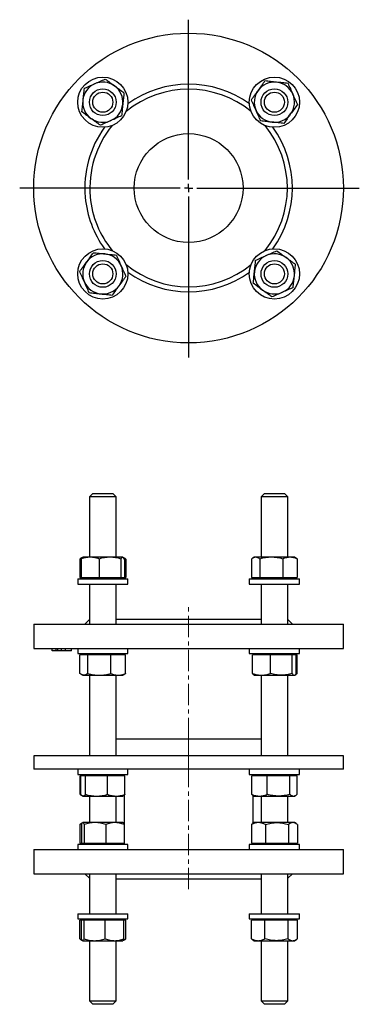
# Model space of a CAD drawing. Header units: millimetres. Extents: x 41 to 654, y 60 to 648.
# Tile 1 of 2: x 41 to 244, y 60 to 648. Entities that reach past the tile are written whole.
import ezdxf

# ---------------------------------------------------------------- set-up
doc = ezdxf.new("R2010")
doc.units = ezdxf.units.MM
doc.linetypes.add('CENTERX2', pattern=[20.32, 12.7, -2.54, 2.54, -2.54])
doc.layers.add('FORMAT', color=7, linetype='Continuous')

# ---------------------------------------------------------------- blocks, each defined once
blk = doc.blocks.new('SW_CENTERMARKSYMBOL_0')
at = {"layer": 'FORMAT', "color": 0}
for p, q in [((0, 5), (0, 100.53)), ((-5, 0), (-100.92, 0)), ((0, 0), (-2.5, 0)), ((0, 0), (0, 2.5)), ((0, 0), (0, -2.5)), ((0, 0), (2.5, 0)), ((5, 0), (101.99, 0)), ((0, -5), (0, -101.18))]:
    blk.add_line(p, q, dxfattribs=at)

msp = doc.modelspace()

# ---------------------------------------------------------------- linework, layer by layer
at = {"color": 7, "linetype": 'Continuous', "lineweight": 25}
for p, q in [((84.61, 365.02), (82.61, 363.02)), ((84.61, 365.02), (96.61, 365.02)), ((98.61, 363.02), (96.61, 365.02)), ((187.14, 365.02), (185.14, 363.02)), ((187.14, 365.02), (189.28, 365.02)), ((189.28, 365.02), (199.14, 365.02)), ((201.14, 363.02), (199.14, 365.02)), ((82.61, 363.02), (82.61, 327.02)), ((98.61, 363.02), (82.61, 363.02)), ((98.61, 327.02), (98.61, 363.02)), ((185.14, 363.02), (185.14, 327.02)), ((187.99, 363.02), (185.14, 363.02)), ((201.14, 363.02), (187.99, 363.02)), ((201.14, 327.02), (201.14, 363.02)), ((76.92, 325.95), (76.92, 314.82)), ((77.69, 325.95), (77.69, 314.82)), ((78.46, 326.93), (77.75, 326.52)), ((78.61, 327.02), (78.46, 326.93)), ((83.08, 327.02), (78.61, 327.02)), ((94.94, 327.02), (83.08, 327.02)), ((88.47, 325.95), (88.47, 314.82)), ((102.47, 327.02), (94.94, 327.02)), ((101.4, 325.95), (101.4, 314.82)), ((102.61, 327.02), (102.47, 327.02)), ((102.76, 326.93), (102.61, 327.02)), ((103.48, 326.52), (102.8, 326.91)), ((103.54, 325.95), (103.54, 314.82)), ((104.3, 325.95), (104.3, 314.82)), ((179.45, 325.95), (179.45, 314.82)), ((181.14, 327.02), (180.28, 326.52)), ((181.95, 327.02), (181.14, 327.02)), ((191.29, 327.02), (181.95, 327.02)), ((184.44, 325.95), (184.44, 314.82)), ((202.48, 327.02), (191.29, 327.02)), ((198.14, 325.95), (198.14, 314.82)), ((205.14, 327.02), (202.48, 327.02)), ((206.01, 326.52), (205.14, 327.02)), ((206.83, 325.95), (206.83, 314.82)), ((75.61, 314.02), (75.61, 311.02)), ((75.61, 314.02), (105.61, 314.02)), ((76.92, 314.82), (77.69, 314.82)), ((77.69, 314.82), (83.08, 314.82)), ((78.61, 314.82), (78.61, 314.02)), ((83.08, 314.82), (88.47, 314.82)), ((88.47, 314.82), (94.94, 314.82)), ((94.94, 314.82), (101.4, 314.82)), ((101.4, 314.82), (102.47, 314.82)), ((102.47, 314.82), (103.54, 314.82)), ((102.61, 314.02), (102.61, 314.82)), ((103.54, 314.82), (104.3, 314.82)), ((105.61, 311.02), (105.61, 314.02)), ((178.14, 314.02), (178.14, 311.02)), ((178.14, 314.02), (208.14, 314.02)), ((179.45, 314.82), (181.95, 314.82)), ((181.14, 314.82), (181.14, 314.02)), ((181.95, 314.82), (184.44, 314.82)), ((184.44, 314.82), (191.29, 314.82)), ((191.29, 314.82), (198.14, 314.82)), ((198.14, 314.82), (202.48, 314.82)), ((202.48, 314.82), (206.83, 314.82)), ((205.14, 314.02), (205.14, 314.82)), ((208.14, 311.02), (208.14, 314.02)), ((75.61, 311.02), (105.61, 311.02)), ((82.61, 311.02), (82.61, 287.02)), ((98.61, 287.02), (98.61, 311.02)), ((178.14, 311.02), (208.14, 311.02)), ((185.14, 311.02), (185.14, 287.02)), ((201.14, 287.02), (201.14, 311.02)), ((82.61, 289.75), (79.88, 287.02)), ((98.61, 290.02), (185.14, 290.02)), ((203.88, 287.02), (201.14, 289.75)), ((49.38, 287.02), (49.38, 272.52)), ((49.38, 287.02), (234.38, 287.02)), ((234.38, 272.52), (234.38, 287.02)), ((49.38, 272.52), (234.38, 272.52)), ((60.45, 271.02), (60.45, 272.52)), ((62.82, 271.02), (60.45, 271.02)), ((62.82, 271.02), (62.82, 272.52)), ((63.73, 271.02), (62.82, 271.02)), ((63.73, 271.02), (63.73, 272.52)), ((66.02, 271.02), (63.73, 271.02)), ((66.02, 271.02), (66.02, 272.52)), ((68.26, 271.02), (66.02, 271.02)), ((68.26, 271.02), (68.26, 272.52)), ((71.88, 271.02), (68.26, 271.02)), ((71.88, 271.02), (71.88, 272.52)), ((75.61, 272.52), (75.61, 269.52)), ((105.61, 269.52), (105.61, 272.52)), ((178.14, 272.52), (178.14, 269.52)), ((208.14, 269.52), (208.14, 272.52)), ((75.61, 269.52), (105.61, 269.52)), ((76.96, 257.59), (76.96, 268.72)), ((79.34, 268.72), (76.96, 268.72)), ((78.61, 269.52), (78.61, 268.72)), ((81.72, 268.72), (79.34, 268.72)), ((81.72, 257.59), (81.72, 268.72)), ((88.54, 268.72), (81.72, 268.72)), ((95.37, 268.72), (88.54, 268.72)), ((95.37, 257.59), (95.37, 268.72)), ((99.81, 268.72), (95.37, 268.72)), ((104.26, 268.72), (99.81, 268.72)), ((102.61, 268.72), (102.61, 269.52)), ((104.26, 257.59), (104.26, 268.72)), ((178.14, 269.52), (208.14, 269.52)), ((180.13, 257.59), (180.13, 268.72)), ((185.44, 268.72), (180.13, 268.72)), ((181.14, 269.52), (181.14, 268.72)), ((190.75, 268.72), (185.44, 268.72)), ((190.75, 257.59), (190.75, 268.72)), ((197.26, 268.72), (190.75, 268.72)), ((203.77, 268.72), (197.26, 268.72)), ((203.77, 257.59), (203.77, 268.72)), ((204.96, 268.72), (203.77, 268.72)), ((206.16, 268.72), (204.96, 268.72)), ((205.14, 268.72), (205.14, 269.52)), ((206.16, 257.59), (206.16, 268.72)), ((206.79, 268.72), (206.16, 268.72)), ((206.79, 257.59), (206.79, 268.72)), ((77.84, 256.97), (78.61, 256.52)), ((78.61, 256.52), (79.34, 256.52)), ((79.34, 256.52), (88.54, 256.52)), ((82.61, 256.52), (82.61, 208.35)), ((88.54, 256.52), (99.81, 256.52)), ((98.61, 208.35), (98.61, 256.52)), ((99.81, 256.52), (102.61, 256.52)), ((102.61, 256.52), (103.39, 256.97)), ((180.96, 256.63), (181.14, 256.52)), ((181.14, 256.52), (185.44, 256.52)), ((185.14, 256.52), (185.14, 208.35)), ((185.44, 256.52), (197.26, 256.52)), ((197.26, 256.52), (204.96, 256.52)), ((201.14, 208.35), (201.14, 256.52)), ((204.96, 256.52), (205.14, 256.52)), ((205.14, 256.52), (205.33, 256.63)), ((205.37, 256.65), (205.92, 256.97)), ((185.14, 218.35), (98.61, 218.35)), ((49.38, 208.35), (49.38, 200.35)), ((234.38, 208.35), (49.38, 208.35)), ((234.38, 200.35), (234.38, 208.35)), ((234.38, 200.35), (49.38, 200.35)), ((75.61, 200.35), (75.61, 197.35)), ((105.61, 197.35), (105.61, 200.35)), ((178.14, 200.35), (178.14, 197.35)), ((208.14, 197.35), (208.14, 200.35)), ((75.61, 197.35), (105.61, 197.35)), ((77.06, 185.42), (77.06, 196.55)), ((77.44, 196.55), (77.06, 196.55)), ((77.44, 185.42), (77.44, 196.55)), ((78.87, 196.55), (77.44, 196.55)), ((78.61, 197.35), (78.61, 196.55)), ((80.31, 196.55), (78.87, 196.55)), ((80.31, 185.42), (80.31, 196.55)), ((86.9, 196.55), (80.31, 196.55)), ((93.48, 196.55), (86.9, 196.55)), ((93.48, 185.42), (93.48, 196.55)), ((98.64, 196.55), (93.48, 196.55)), ((103.79, 196.55), (98.64, 196.55)), ((102.61, 196.55), (102.61, 197.35)), ((103.38, 197.35), (103.38, 196.55)), ((103.79, 185.42), (103.79, 196.55)), ((178.14, 197.35), (208.14, 197.35)), ((179.59, 185.42), (179.59, 196.55)), ((184.22, 196.55), (179.59, 196.55)), ((180.38, 196.55), (180.38, 197.35)), ((181.14, 197.35), (181.14, 196.55)), ((188.85, 196.55), (184.22, 196.55)), ((188.85, 185.42), (188.85, 196.55)), ((195.63, 196.55), (188.85, 196.55)), ((202.41, 196.55), (195.63, 196.55)), ((202.41, 185.42), (202.41, 196.55)), ((204.55, 196.55), (202.41, 196.55)), ((206.7, 196.55), (204.55, 196.55)), ((205.14, 196.55), (205.14, 197.35)), ((206.7, 185.42), (206.7, 196.55)), ((77.06, 185.42), (77.61, 185.2)), ((77.99, 184.71), (78.32, 184.52)), ((78.34, 184.5), (78.61, 184.35)), ((78.61, 184.35), (78.87, 184.35)), ((78.87, 184.35), (86.9, 184.35)), ((82.61, 184.35), (82.61, 168.52)), ((86.9, 184.35), (98.64, 184.35)), ((98.61, 168.52), (98.61, 184.35)), ((98.64, 184.35), (102.61, 184.35)), ((102.61, 184.35), (102.88, 184.5)), ((102.88, 184.5), (103.23, 184.71)), ((103.38, 184.92), (103.38, 167.47)), ((180.38, 168.08), (180.38, 184.8)), ((180.52, 184.71), (181.14, 184.35)), ((181.14, 184.35), (184.22, 184.35)), ((184.22, 184.35), (195.63, 184.35)), ((185.14, 184.35), (185.14, 168.52)), ((195.63, 184.35), (204.55, 184.35)), ((201.14, 168.52), (201.14, 184.35)), ((204.55, 184.35), (205.14, 184.35)), ((205.14, 184.35), (205.76, 184.71)), ((76.87, 167.45), (76.87, 156.32)), ((78.5, 168.46), (77.6, 167.93)), ((77.83, 167.45), (77.83, 156.32)), ((78.61, 168.52), (78.51, 168.46)), ((78.71, 168.52), (78.61, 168.52)), ((85.97, 168.52), (78.71, 168.52)), ((79.58, 167.45), (79.58, 156.32)), ((97.87, 168.52), (85.97, 168.52)), ((92.36, 167.45), (92.36, 156.32)), ((102.61, 168.52), (97.87, 168.52)), ((102.71, 168.46), (102.61, 168.52)), ((103.38, 168.08), (102.71, 168.46)), ((103.39, 167.45), (103.39, 156.32)), ((179.4, 167.45), (179.4, 156.32)), ((181.14, 168.52), (180.13, 167.93)), ((183.59, 168.52), (181.14, 168.52)), ((194.65, 168.52), (183.59, 168.52)), ((187.78, 167.45), (187.78, 156.32)), ((204.21, 168.52), (194.65, 168.52)), ((201.53, 167.45), (201.53, 156.32)), ((205.14, 168.52), (204.21, 168.52)), ((206.16, 167.93), (205.14, 168.52)), ((206.89, 167.45), (206.89, 156.32)), ((75.61, 155.52), (75.61, 152.52)), ((75.69, 155.52), (75.61, 155.52)), ((105.61, 155.52), (75.69, 155.52)), ((76.87, 156.32), (77.83, 156.32)), ((77.83, 156.32), (78.71, 156.32)), ((78.61, 156.32), (78.61, 155.52)), ((78.71, 156.32), (79.58, 156.32)), ((79.58, 156.32), (85.97, 156.32)), ((85.97, 156.32), (92.36, 156.32)), ((92.36, 156.32), (97.87, 156.32)), ((97.87, 156.32), (103.39, 156.32)), ((102.61, 155.52), (102.61, 156.32)), ((103.38, 156.32), (103.38, 155.52)), ((105.61, 152.52), (105.61, 155.52)), ((178.14, 155.52), (178.14, 152.52)), ((194.7, 155.52), (178.14, 155.52)), ((179.4, 156.32), (183.59, 156.32)), ((180.38, 155.52), (180.38, 156.32)), ((181.14, 156.32), (181.14, 155.52)), ((183.59, 156.32), (187.78, 156.32)), ((187.78, 156.32), (194.65, 156.32)), ((194.65, 156.32), (201.53, 156.32)), ((208.14, 155.52), (194.7, 155.52)), ((201.53, 156.32), (204.21, 156.32)), ((204.21, 156.32), (206.89, 156.32)), ((205.14, 155.52), (205.14, 156.32)), ((208.14, 152.52), (208.14, 155.52)), ((49.38, 152.52), (49.38, 138.02)), ((49.38, 152.52), (234.38, 152.52)), ((234.38, 138.02), (234.38, 152.52)), ((49.38, 138.02), (234.38, 138.02)), ((79.88, 138.02), (82.61, 135.29)), ((82.61, 138.02), (82.61, 114.02)), ((98.61, 114.02), (98.61, 138.02)), ((185.14, 138.02), (185.14, 114.02)), ((201.14, 135.29), (203.88, 138.02)), ((201.14, 114.02), (201.14, 138.02)), ((98.61, 135.02), (185.14, 135.02)), ((75.61, 114.02), (75.61, 111.02)), ((75.61, 114.02), (105.61, 114.02)), ((105.61, 111.02), (105.61, 114.02)), ((178.14, 114.02), (178.14, 111.02)), ((178.14, 114.02), (208.14, 114.02)), ((208.14, 111.02), (208.14, 114.02)), ((75.61, 111.02), (105.61, 111.02)), ((76.83, 99.09), (76.83, 110.22)), ((77.96, 110.22), (76.83, 110.22)), ((77.96, 99.09), (77.96, 110.22)), ((78.68, 110.22), (77.96, 110.22)), ((78.61, 111.02), (78.61, 110.22)), ((79.4, 110.22), (78.68, 110.22)), ((79.4, 99.09), (79.4, 110.22)), ((85.73, 110.22), (79.4, 110.22)), ((92.05, 110.22), (85.73, 110.22)), ((92.05, 99.09), (92.05, 110.22)), ((97.66, 110.22), (92.05, 110.22)), ((103.27, 110.22), (97.66, 110.22)), ((102.61, 110.22), (102.61, 111.02)), ((103.27, 99.09), (103.27, 110.22)), ((104.39, 110.22), (103.27, 110.22)), ((104.39, 99.09), (104.39, 110.22)), ((178.14, 111.02), (208.14, 111.02)), ((179.36, 99.09), (179.36, 110.22)), ((183.43, 110.22), (179.36, 110.22)), ((181.14, 111.02), (181.14, 110.22)), ((187.5, 110.22), (183.43, 110.22)), ((187.5, 99.09), (187.5, 110.22)), ((194.39, 110.22), (187.5, 110.22)), ((201.28, 110.22), (194.39, 110.22)), ((201.28, 99.09), (201.28, 110.22)), ((204.1, 110.22), (201.28, 110.22)), ((206.92, 110.22), (204.1, 110.22)), ((205.14, 110.22), (205.14, 111.02)), ((206.92, 99.09), (206.92, 110.22)), ((77.47, 98.68), (78.51, 98.08)), ((78.54, 98.06), (78.61, 98.02)), ((78.61, 98.02), (78.68, 98.02)), ((78.68, 98.02), (85.73, 98.02)), ((82.61, 98.02), (82.61, 62.02)), ((85.73, 98.02), (97.66, 98.02)), ((97.66, 98.02), (102.61, 98.02)), ((98.61, 62.02), (98.61, 98.02)), ((102.61, 98.02), (102.68, 98.06)), ((102.68, 98.06), (103.75, 98.68)), ((180, 98.68), (181.14, 98.02)), ((181.14, 98.02), (183.43, 98.02)), ((183.43, 98.02), (194.39, 98.02)), ((185.14, 98.02), (185.14, 62.02)), ((194.39, 98.02), (204.1, 98.02)), ((201.14, 62.02), (201.14, 98.02)), ((204.1, 98.02), (205.14, 98.02)), ((205.14, 98.02), (206.28, 98.68)), ((82.61, 62.02), (84.61, 60.02)), ((82.61, 62.02), (98.61, 62.02)), ((96.61, 60.02), (84.61, 60.02)), ((96.61, 60.02), (98.61, 62.02)), ((185.14, 62.02), (187.14, 60.02)), ((185.14, 62.02), (187.99, 62.02)), ((189.28, 60.02), (187.14, 60.02)), ((187.99, 62.02), (201.14, 62.02)), ((199.14, 60.02), (189.28, 60.02)), ((199.14, 60.02), (201.14, 62.02))]:
    msp.add_line(p, q, dxfattribs=at)
for centre, radius in [((141.88, 547.49), 92.5), ((90.61, 598.75), 15), ((193.14, 598.75), 15), ((90.61, 598.75), 8), ((193.14, 598.75), 8), ((90.61, 598.75), 6), ((193.14, 598.75), 6), ((141.88, 547.49), 32.5), ((90.61, 496.22), 15), ((193.14, 496.22), 15), ((90.61, 496.22), 8), ((90.61, 496.22), 6), ((193.14, 496.22), 8), ((193.14, 496.22), 6)]:
    msp.add_circle(centre, radius, dxfattribs=at)
for centre, radius, start, end in [((90.61, 598.75), 12, 114.03019, 174.03019), ((90.61, 598.75), 12, 54.03019, 114.03019), ((90.61, 598.75), 12, 354.03019, 54.03019), ((141.88, 547.49), 59, 50.73029, 129.26971), ((141.88, 547.49), 62, 54.16426, 125.83574), ((193.14, 598.75), 12, 144.03019, 204.03019), ((193.14, 598.75), 12, 84.03019, 144.03019), ((193.14, 598.75), 12, 24.03019, 84.03019), ((90.61, 598.75), 12, 174.03019, 234.03019), ((193.14, 598.75), 12, 324.03019, 24.03019), ((90.61, 598.75), 12, 294.03019, 354.03019), ((90.61, 598.75), 12, 234.03019, 294.03019), ((193.14, 598.75), 12, 204.03019, 264.03019), ((193.14, 598.75), 12, 264.03019, 324.03019), ((141.88, 547.49), 62, 144.16426, 185.08045), ((141.88, 547.49), 59, 140.73029, 185.08045), ((141.88, 547.49), 59, 320.73029, 39.26971), ((141.88, 547.49), 62, 324.16426, 35.83574), ((141.88, 547.49), 62, 185.08045, 215.83574), ((141.88, 547.49), 59, 185.08045, 219.26971), ((90.61, 496.22), 12, 84.03019, 144.03019), ((90.61, 496.22), 12, 24.03019, 84.03019), ((193.14, 496.22), 12, 114.03019, 174.03019), ((193.14, 496.22), 12, 54.03019, 114.03019), ((193.14, 496.22), 12, 354.03019, 54.03019), ((90.61, 496.22), 12, 144.03019, 204.03019), ((90.61, 496.22), 12, 324.03019, 24.03019), ((141.88, 547.49), 59, 230.73029, 309.26971), ((141.88, 547.49), 62, 234.16426, 305.83574), ((193.14, 496.22), 12, 174.03019, 234.03019), ((193.14, 496.22), 12, 294.03019, 354.03019), ((90.61, 496.22), 12, 204.03019, 264.03019), ((90.61, 496.22), 12, 264.03019, 324.03019), ((193.14, 496.22), 12, 234.03019, 294.03019)]:
    msp.add_arc(centre, radius, start, end, dxfattribs=at)
for points, knots in [([(85.73, 609.71), (86.26, 609.95), (86.8, 610.19), (87.87, 610.67), (88.4, 610.91), (89.98, 611.61), (91.02, 612.07), (92.05, 612.54)], [0, 0, 0, 0, 0.25, 0.25, 0.5, 0.5, 1, 1, 1, 1]), ([(92.05, 612.54), (92.97, 611.87), (93.89, 611.2), (95.76, 609.84), (96.7, 609.16), (97.66, 608.47)], [0, 0, 0, 0, 0.5, 0.5, 1, 1, 1, 1]), ([(79.4, 606.89), (79.28, 605.77), (79.16, 604.62), (78.92, 602.32), (78.8, 601.17), (78.68, 600)], [0, 0, 0, 0, 0.5, 0.5, 1, 1, 1, 1]), ([(79.4, 606.89), (80.43, 607.35), (81.48, 607.82), (83.58, 608.76), (84.65, 609.23), (85.73, 609.71)], [0, 0, 0, 0, 0.5, 0.5, 1, 1, 1, 1]), ([(97.66, 608.47), (98.14, 608.12), (98.61, 607.77), (99.56, 607.09), (100.03, 606.75), (101.43, 605.73), (102.35, 605.06), (103.27, 604.4)], [0, 0, 0, 0, 0.25, 0.25, 0.5, 0.5, 1, 1, 1, 1]), ([(179.36, 600.2), (180.03, 601.11), (180.7, 602.04), (182.05, 603.9), (182.74, 604.85), (183.43, 605.8)], [0, 0, 0, 0, 0.5, 0.5, 1, 1, 1, 1]), ([(183.43, 605.8), (183.78, 606.28), (184.12, 606.76), (184.81, 607.7), (185.15, 608.17), (186.17, 609.57), (186.84, 610.49), (187.5, 611.41)], [0, 0, 0, 0, 0.25, 0.25, 0.5, 0.5, 1, 1, 1, 1]), ([(194.39, 610.69), (193.81, 610.75), (193.22, 610.81), (192.05, 610.93), (191.47, 610.99), (189.74, 611.17), (188.61, 611.29), (187.5, 611.41)], [0, 0, 0, 0, 0.25, 0.25, 0.5, 0.5, 1, 1, 1, 1]), ([(201.28, 609.97), (200.16, 610.09), (199.01, 610.21), (196.71, 610.45), (195.55, 610.57), (194.39, 610.69)], [0, 0, 0, 0, 0.5, 0.5, 1, 1, 1, 1]), ([(201.28, 609.97), (201.74, 608.93), (202.21, 607.89), (203.15, 605.78), (203.62, 604.72), (204.1, 603.64)], [0, 0, 0, 0, 0.5, 0.5, 1, 1, 1, 1]), ([(78.68, 600), (78.62, 599.42), (78.55, 598.84), (78.43, 597.66), (78.37, 597.08), (78.19, 595.35), (78.07, 594.23), (77.96, 593.11)], [0, 0, 0, 0, 0.25, 0.25, 0.5, 0.5, 1, 1, 1, 1]), ([(103.27, 604.4), (103.15, 603.28), (103.03, 602.13), (102.79, 599.83), (102.67, 598.67), (102.55, 597.51)], [0, 0, 0, 0, 0.5, 0.5, 1, 1, 1, 1]), ([(182.18, 593.87), (181.94, 594.4), (181.7, 594.94), (181.23, 596.01), (180.99, 596.54), (180.29, 598.12), (179.82, 599.16), (179.36, 600.2)], [0, 0, 0, 0, 0.25, 0.25, 0.5, 0.5, 1, 1, 1, 1]), ([(204.1, 603.64), (204.34, 603.1), (204.58, 602.56), (205.06, 601.5), (205.29, 600.97), (206, 599.39), (206.46, 598.35), (206.92, 597.31)], [0, 0, 0, 0, 0.25, 0.25, 0.5, 0.5, 1, 1, 1, 1]), ([(102.55, 597.51), (102.49, 596.92), (102.42, 596.34), (102.3, 595.17), (102.24, 594.58), (102.06, 592.86), (101.94, 591.73), (101.83, 590.62)], [0, 0, 0, 0, 0.25, 0.25, 0.5, 0.5, 1, 1, 1, 1]), ([(206.92, 597.31), (206.26, 596.4), (205.59, 595.47), (204.23, 593.6), (203.55, 592.66), (202.85, 591.71)], [0, 0, 0, 0, 0.5, 0.5, 1, 1, 1, 1]), ([(83.56, 589.04), (83.09, 589.39), (82.61, 589.73), (81.66, 590.42), (81.19, 590.76), (79.79, 591.78), (78.87, 592.45), (77.96, 593.11)], [0, 0, 0, 0, 0.25, 0.25, 0.5, 0.5, 1, 1, 1, 1]), ([(89.17, 584.97), (88.25, 585.64), (87.33, 586.31), (85.46, 587.66), (84.52, 588.35), (83.56, 589.04)], [0, 0, 0, 0, 0.5, 0.5, 1, 1, 1, 1]), ([(101.83, 590.62), (100.79, 590.15), (99.75, 589.69), (97.64, 588.75), (96.58, 588.27), (95.5, 587.79)], [0, 0, 0, 0, 0.5, 0.5, 1, 1, 1, 1]), ([(185, 587.54), (184.54, 588.57), (184.08, 589.62), (183.14, 591.72), (182.66, 592.79), (182.18, 593.87)], [0, 0, 0, 0, 0.5, 0.5, 1, 1, 1, 1]), ([(202.85, 591.71), (202.51, 591.23), (202.16, 590.75), (201.48, 589.81), (201.13, 589.34), (200.12, 587.94), (199.45, 587.01), (198.78, 586.1)], [0, 0, 0, 0, 0.25, 0.25, 0.5, 0.5, 1, 1, 1, 1]), ([(95.5, 587.79), (94.96, 587.55), (94.42, 587.31), (93.35, 586.84), (92.82, 586.6), (91.24, 585.9), (90.2, 585.43), (89.17, 584.97)], [0, 0, 0, 0, 0.25, 0.25, 0.5, 0.5, 1, 1, 1, 1]), ([(191.89, 586.82), (191.31, 586.88), (190.73, 586.94), (189.55, 587.06), (188.97, 587.12), (187.25, 587.31), (186.12, 587.42), (185, 587.54)], [0, 0, 0, 0, 0.25, 0.25, 0.5, 0.5, 1, 1, 1, 1]), ([(198.78, 586.1), (197.66, 586.22), (196.52, 586.34), (194.22, 586.58), (193.06, 586.7), (191.89, 586.82)], [0, 0, 0, 0, 0.5, 0.5, 1, 1, 1, 1]), ([(80.9, 503.27), (81.25, 503.75), (81.59, 504.23), (82.28, 505.17), (82.62, 505.64), (83.64, 507.04), (84.31, 507.96), (84.97, 508.88)], [0, 0, 0, 0, 0.25, 0.25, 0.5, 0.5, 1, 1, 1, 1]), ([(84.97, 508.88), (86.09, 508.76), (87.24, 508.64), (89.54, 508.4), (90.7, 508.28), (91.86, 508.16)], [0, 0, 0, 0, 0.5, 0.5, 1, 1, 1, 1]), ([(91.86, 508.16), (92.44, 508.1), (93.03, 508.04), (94.2, 507.91), (94.78, 507.85), (96.51, 507.67), (97.64, 507.55), (98.75, 507.44)], [0, 0, 0, 0, 0.25, 0.25, 0.5, 0.5, 1, 1, 1, 1]), ([(98.75, 507.44), (99.21, 506.4), (99.68, 505.36), (100.62, 503.25), (101.09, 502.19), (101.57, 501.11)], [0, 0, 0, 0, 0.5, 0.5, 1, 1, 1, 1]), ([(181.93, 504.36), (182.96, 504.82), (184.01, 505.29), (186.11, 506.23), (187.18, 506.7), (188.26, 507.18)], [0, 0, 0, 0, 0.5, 0.5, 1, 1, 1, 1]), ([(188.26, 507.18), (188.79, 507.42), (189.33, 507.66), (190.4, 508.14), (190.93, 508.38), (192.51, 509.08), (193.55, 509.54), (194.58, 510)], [0, 0, 0, 0, 0.25, 0.25, 0.5, 0.5, 1, 1, 1, 1]), ([(194.58, 510), (195.5, 509.34), (196.42, 508.67), (198.29, 507.31), (199.24, 506.63), (200.19, 505.94)], [0, 0, 0, 0, 0.5, 0.5, 1, 1, 1, 1]), ([(200.19, 505.94), (200.67, 505.59), (201.14, 505.24), (202.09, 504.56), (202.56, 504.22), (203.96, 503.2), (204.88, 502.53), (205.8, 501.87)], [0, 0, 0, 0, 0.25, 0.25, 0.5, 0.5, 1, 1, 1, 1]), ([(76.83, 497.66), (77.5, 498.58), (78.17, 499.51), (79.52, 501.37), (80.21, 502.32), (80.9, 503.27)], [0, 0, 0, 0, 0.5, 0.5, 1, 1, 1, 1]), ([(101.57, 501.11), (101.81, 500.57), (102.05, 500.03), (102.53, 498.97), (102.76, 498.44), (103.47, 496.86), (103.93, 495.81), (104.39, 494.78)], [0, 0, 0, 0, 0.25, 0.25, 0.5, 0.5, 1, 1, 1, 1]), ([(181.21, 497.47), (181.27, 498.05), (181.33, 498.64), (181.45, 499.81), (181.51, 500.39), (181.69, 502.12), (181.81, 503.25), (181.93, 504.36)], [0, 0, 0, 0, 0.25, 0.25, 0.5, 0.5, 1, 1, 1, 1]), ([(205.08, 494.98), (205.14, 495.56), (205.2, 496.14), (205.32, 497.31), (205.38, 497.9), (205.56, 499.62), (205.68, 500.75), (205.8, 501.87)], [0, 0, 0, 0, 0.25, 0.25, 0.5, 0.5, 1, 1, 1, 1]), ([(79.65, 491.34), (79.41, 491.87), (79.17, 492.41), (78.7, 493.48), (78.46, 494.01), (77.76, 495.59), (77.29, 496.63), (76.83, 497.66)], [0, 0, 0, 0, 0.25, 0.25, 0.5, 0.5, 1, 1, 1, 1]), ([(104.39, 494.78), (103.73, 493.87), (103.06, 492.94), (101.7, 491.07), (101.02, 490.13), (100.32, 489.18)], [0, 0, 0, 0, 0.5, 0.5, 1, 1, 1, 1]), ([(180.49, 490.58), (180.6, 491.7), (180.72, 492.85), (180.96, 495.15), (181.09, 496.31), (181.21, 497.47)], [0, 0, 0, 0, 0.5, 0.5, 1, 1, 1, 1]), ([(204.36, 488.08), (204.47, 489.21), (204.59, 490.35), (204.83, 492.65), (204.96, 493.81), (205.08, 494.98)], [0, 0, 0, 0, 0.5, 0.5, 1, 1, 1, 1]), ([(82.47, 485.01), (82.01, 486.04), (81.55, 487.09), (80.61, 489.19), (80.13, 490.26), (79.65, 491.34)], [0, 0, 0, 0, 0.5, 0.5, 1, 1, 1, 1]), ([(100.32, 489.18), (99.98, 488.7), (99.63, 488.22), (98.95, 487.28), (98.6, 486.81), (97.59, 485.41), (96.92, 484.48), (96.25, 483.57)], [0, 0, 0, 0, 0.25, 0.25, 0.5, 0.5, 1, 1, 1, 1]), ([(186.09, 486.51), (185.62, 486.86), (185.14, 487.2), (184.19, 487.89), (183.72, 488.23), (182.32, 489.25), (181.4, 489.92), (180.49, 490.58)], [0, 0, 0, 0, 0.25, 0.25, 0.5, 0.5, 1, 1, 1, 1]), ([(204.36, 488.08), (203.32, 487.62), (202.28, 487.16), (200.17, 486.22), (199.11, 485.74), (198.03, 485.26)], [0, 0, 0, 0, 0.5, 0.5, 1, 1, 1, 1]), ([(82.47, 485.01), (83.59, 484.89), (84.74, 484.77), (87.04, 484.53), (88.2, 484.41), (89.36, 484.29)], [0, 0, 0, 0, 0.5, 0.5, 1, 1, 1, 1]), ([(89.36, 484.29), (89.95, 484.23), (90.53, 484.17), (91.7, 484.04), (92.29, 483.98), (94.01, 483.8), (95.14, 483.68), (96.25, 483.57)], [0, 0, 0, 0, 0.25, 0.25, 0.5, 0.5, 1, 1, 1, 1]), ([(191.7, 482.44), (190.78, 483.11), (189.86, 483.78), (187.99, 485.13), (187.05, 485.82), (186.09, 486.51)], [0, 0, 0, 0, 0.5, 0.5, 1, 1, 1, 1]), ([(198.03, 485.26), (197.49, 485.02), (196.95, 484.78), (195.89, 484.31), (195.36, 484.07), (193.77, 483.37), (192.73, 482.9), (191.7, 482.44)], [0, 0, 0, 0, 0.25, 0.25, 0.5, 0.5, 1, 1, 1, 1]), ([(78.26, 326.77), (78.2, 326.75), (78.01, 326.67), (77.69, 326.49), (77.3, 326.24), (77.05, 326.05), (76.92, 325.95)], [0, 0, 0, 0, 0.132549, 0.421637, 0.710855, 1, 1, 1, 1]), ([(83.08, 327.02), (82.62, 327.02), (82.17, 326.99), (81.25, 326.9), (80.79, 326.82), (79.44, 326.54), (78.56, 326.27), (77.69, 325.95)], [0, 0, 0, 0, 0.25, 0.25, 0.5, 0.5, 1, 1, 1, 1]), ([(77.69, 325.95), (77.74, 326.05), (77.86, 326.26), (78.03, 326.52), (78.21, 326.73), (78.36, 326.87), (78.44, 326.91), (78.47, 326.93)], [0, 0, 0, 0, 0.22525, 0.450564, 0.67576, 0.905209, 1, 1, 1, 1]), ([(88.47, 325.95), (87.6, 326.27), (86.7, 326.55), (84.9, 326.92), (83.99, 327.02), (83.08, 327.02)], [0, 0, 0, 0, 0.5, 0.5, 1, 1, 1, 1]), ([(94.94, 327.02), (94.39, 327.02), (93.84, 326.99), (92.75, 326.9), (92.21, 326.82), (90.59, 326.54), (89.53, 326.27), (88.47, 325.95)], [0, 0, 0, 0, 0.25, 0.25, 0.5, 0.5, 1, 1, 1, 1]), ([(101.4, 325.95), (100.34, 326.28), (99.28, 326.54), (97.12, 326.92), (96.04, 327.02), (94.94, 327.02)], [0, 0, 0, 0, 0.5, 0.5, 1, 1, 1, 1]), ([(102.47, 327.02), (102.38, 327.02), (102.29, 326.99), (102.11, 326.9), (102.02, 326.82), (101.75, 326.54), (101.57, 326.27), (101.4, 325.95)], [0, 0, 0, 0, 0.25, 0.25, 0.5, 0.5, 1, 1, 1, 1]), ([(103.54, 325.95), (103.36, 326.28), (103.19, 326.54), (102.83, 326.92), (102.65, 327.02), (102.47, 327.02)], [0, 0, 0, 0, 0.5, 0.5, 1, 1, 1, 1]), ([(104.3, 325.95), (104.04, 326.07), (103.71, 326.22), (103.37, 326.34), (103.29, 326.36)], [0, 0, 0, 0, 0.767815, 1, 1, 1, 1]), ([(103.48, 326.52), (103.5, 326.51), (103.64, 326.43), (103.92, 326.24), (104.17, 326.05), (104.3, 325.95)], [0, 0, 0, 0, 0.068995, 0.534556, 1, 1, 1, 1]), ([(181.95, 327.02), (181.74, 327.02), (181.52, 326.99), (181.1, 326.9), (180.89, 326.82), (180.27, 326.54), (179.86, 326.27), (179.45, 325.95)], [0, 0, 0, 0, 0.25, 0.25, 0.5, 0.5, 1, 1, 1, 1]), ([(184.44, 325.95), (184.04, 326.28), (183.62, 326.54), (182.79, 326.92), (182.37, 327.02), (181.95, 327.02)], [0, 0, 0, 0, 0.5, 0.5, 1, 1, 1, 1]), ([(191.29, 327.02), (190.71, 327.02), (190.13, 326.99), (188.97, 326.9), (188.4, 326.82), (186.69, 326.54), (185.56, 326.27), (184.44, 325.95)], [0, 0, 0, 0, 0.25, 0.25, 0.5, 0.5, 1, 1, 1, 1]), ([(198.14, 325.95), (197.02, 326.28), (195.89, 326.54), (193.61, 326.92), (192.46, 327.02), (191.29, 327.02)], [0, 0, 0, 0, 0.5, 0.5, 1, 1, 1, 1]), ([(202.48, 327.02), (202.12, 327.02), (201.75, 326.99), (201.01, 326.9), (200.64, 326.82), (199.55, 326.54), (198.84, 326.27), (198.14, 325.95)], [0, 0, 0, 0, 0.25, 0.25, 0.5, 0.5, 1, 1, 1, 1]), ([(206.83, 325.95), (206.13, 326.27), (205.4, 326.55), (203.95, 326.92), (203.22, 327.02), (202.48, 327.02)], [0, 0, 0, 0, 0.5, 0.5, 1, 1, 1, 1]), ([(206.01, 326.52), (206.03, 326.51), (206.17, 326.43), (206.45, 326.24), (206.71, 326.05), (206.83, 325.95)], [0, 0, 0, 0, 0.068995, 0.534556, 1, 1, 1, 1]), ([(79.34, 256.52), (79.14, 256.52), (78.94, 256.54), (78.53, 256.64), (78.33, 256.72), (77.74, 257), (77.35, 257.27), (76.96, 257.59)], [0, 0, 0, 0, 0.25, 0.25, 0.5, 0.5, 1, 1, 1, 1]), ([(81.72, 257.59), (81.33, 257.27), (80.93, 256.99), (80.14, 256.62), (79.74, 256.52), (79.34, 256.52)], [0, 0, 0, 0, 0.5, 0.5, 1, 1, 1, 1]), ([(81.72, 257.59), (82.83, 257.26), (83.96, 256.99), (86.23, 256.62), (87.38, 256.52), (88.54, 256.52)], [0, 0, 0, 0, 0.5, 0.5, 1, 1, 1, 1]), ([(88.54, 256.52), (89.12, 256.52), (89.7, 256.55), (90.85, 256.64), (91.43, 256.72), (93.13, 257), (94.25, 257.27), (95.37, 257.59)], [0, 0, 0, 0, 0.25, 0.25, 0.5, 0.5, 1, 1, 1, 1]), ([(95.37, 257.59), (96.09, 257.26), (96.83, 256.99), (98.31, 256.62), (99.06, 256.52), (99.81, 256.52)], [0, 0, 0, 0, 0.5, 0.5, 1, 1, 1, 1]), ([(99.81, 256.52), (100.19, 256.52), (100.57, 256.55), (101.32, 256.64), (101.69, 256.72), (102.8, 257), (103.53, 257.27), (104.26, 257.59)], [0, 0, 0, 0, 0.25, 0.25, 0.5, 0.5, 1, 1, 1, 1]), ([(104.26, 257.59), (104.16, 257.51), (103.96, 257.35), (103.67, 257.14), (103.48, 257.03), (103.39, 256.98)], [0, 0, 0, 0, 0.345219, 0.6907, 1, 1, 1, 1]), ([(180.13, 257.59), (181, 257.26), (181.87, 256.99), (183.64, 256.62), (184.53, 256.52), (185.44, 256.52)], [0, 0, 0, 0, 0.5, 0.5, 1, 1, 1, 1]), ([(180.96, 256.63), (180.93, 256.65), (180.83, 256.7), (180.68, 256.84), (180.49, 257.05), (180.31, 257.3), (180.19, 257.49), (180.13, 257.59)], [0, 0, 0, 0, 0.111268, 0.330445, 0.553581, 0.776819, 1, 1, 1, 1]), ([(185.44, 256.52), (185.89, 256.52), (186.34, 256.55), (187.24, 256.64), (187.68, 256.72), (189.01, 257), (189.89, 257.27), (190.75, 257.59)], [0, 0, 0, 0, 0.25, 0.25, 0.5, 0.5, 1, 1, 1, 1]), ([(197.26, 256.52), (196.71, 256.52), (196.16, 256.54), (195.05, 256.64), (194.5, 256.72), (192.87, 257), (191.8, 257.27), (190.75, 257.59)], [0, 0, 0, 0, 0.25, 0.25, 0.5, 0.5, 1, 1, 1, 1]), ([(203.77, 257.59), (202.71, 257.27), (201.62, 256.99), (199.45, 256.62), (198.36, 256.52), (197.26, 256.52)], [0, 0, 0, 0, 0.5, 0.5, 1, 1, 1, 1]), ([(203.77, 257.59), (203.96, 257.26), (204.16, 256.99), (204.56, 256.62), (204.76, 256.52), (204.96, 256.52)], [0, 0, 0, 0, 0.5, 0.5, 1, 1, 1, 1]), ([(204.96, 256.52), (205.06, 256.52), (205.17, 256.55), (205.37, 256.64), (205.47, 256.72), (205.77, 257), (205.96, 257.27), (206.16, 257.59)], [0, 0, 0, 0, 0.25, 0.25, 0.5, 0.5, 1, 1, 1, 1]), ([(205.92, 257.24), (205.99, 257.26), (206.28, 257.36), (206.56, 257.49), (206.79, 257.59)], [0, 0, 0, 0, 0.21211, 1, 1, 1, 1]), ([(206.79, 257.59), (206.65, 257.48), (206.37, 257.25), (206.08, 257.05), (205.92, 256.97), (205.92, 256.97)], [0, 0, 0, 0, 0.488888, 0.9777336, 1, 1, 1, 1]), ([(77.99, 184.71), (77.9, 184.77), (77.7, 184.89), (77.38, 185.13), (77.17, 185.32), (77.06, 185.42)], [0, 0, 0, 0, 0.291299, 0.645694, 1, 1, 1, 1]), ([(78.87, 184.35), (78.75, 184.35), (78.63, 184.37), (78.38, 184.47), (78.26, 184.55), (77.9, 184.83), (77.67, 185.1), (77.44, 185.42)], [0, 0, 0, 0, 0.25, 0.25, 0.5, 0.5, 1, 1, 1, 1]), ([(80.31, 185.42), (80.07, 185.1), (79.84, 184.82), (79.36, 184.45), (79.12, 184.35), (78.87, 184.35)], [0, 0, 0, 0, 0.5, 0.5, 1, 1, 1, 1]), ([(80.31, 185.42), (81.39, 185.09), (82.47, 184.83), (84.67, 184.45), (85.77, 184.35), (86.9, 184.35)], [0, 0, 0, 0, 0.5, 0.5, 1, 1, 1, 1]), ([(86.9, 184.35), (87.46, 184.35), (88.02, 184.38), (89.13, 184.47), (89.68, 184.55), (91.33, 184.83), (92.41, 185.1), (93.48, 185.42)], [0, 0, 0, 0, 0.25, 0.25, 0.5, 0.5, 1, 1, 1, 1]), ([(93.48, 185.42), (94.33, 185.09), (95.18, 184.83), (96.89, 184.45), (97.76, 184.35), (98.64, 184.35)], [0, 0, 0, 0, 0.5, 0.5, 1, 1, 1, 1]), ([(98.64, 184.35), (99.07, 184.35), (99.51, 184.38), (100.38, 184.47), (100.81, 184.55), (102.1, 184.83), (102.95, 185.1), (103.79, 185.42)], [0, 0, 0, 0, 0.25, 0.25, 0.5, 0.5, 1, 1, 1, 1]), ([(103.79, 185.42), (103.73, 185.34), (103.61, 185.18), (103.4, 184.93), (103.16, 184.7), (102.98, 184.55), (102.88, 184.51), (102.88, 184.51)], [0, 0, 0, 0, 0.201592, 0.403338, 0.692808, 0.982248, 1, 1, 1, 1]), ([(103.01, 184.6), (103.06, 184.62), (103.19, 184.68), (103.31, 184.76), (103.38, 184.8)], [0, 0, 0, 0, 0.444779, 1, 1, 1, 1]), ([(179.59, 185.42), (180.34, 185.09), (181.11, 184.83), (182.65, 184.45), (183.43, 184.35), (184.22, 184.35)], [0, 0, 0, 0, 0.5, 0.5, 1, 1, 1, 1]), ([(180.52, 184.71), (180.43, 184.77), (180.23, 184.89), (179.91, 185.13), (179.7, 185.32), (179.59, 185.42)], [0, 0, 0, 0, 0.291299, 0.645694, 1, 1, 1, 1]), ([(184.22, 184.35), (184.61, 184.35), (185.01, 184.38), (185.79, 184.47), (186.18, 184.55), (187.33, 184.83), (188.1, 185.1), (188.85, 185.42)], [0, 0, 0, 0, 0.25, 0.25, 0.5, 0.5, 1, 1, 1, 1]), ([(195.63, 184.35), (195.06, 184.35), (194.48, 184.37), (193.33, 184.47), (192.76, 184.55), (191.06, 184.83), (189.95, 185.1), (188.85, 185.42)], [0, 0, 0, 0, 0.25, 0.25, 0.5, 0.5, 1, 1, 1, 1]), ([(202.41, 185.42), (201.31, 185.1), (200.18, 184.82), (197.91, 184.45), (196.78, 184.35), (195.63, 184.35)], [0, 0, 0, 0, 0.5, 0.5, 1, 1, 1, 1]), ([(202.41, 185.42), (202.76, 185.09), (203.11, 184.83), (203.83, 184.45), (204.19, 184.35), (204.55, 184.35)], [0, 0, 0, 0, 0.5, 0.5, 1, 1, 1, 1]), ([(204.55, 184.35), (204.73, 184.35), (204.92, 184.38), (205.28, 184.47), (205.46, 184.55), (205.99, 184.83), (206.35, 185.1), (206.7, 185.42)], [0, 0, 0, 0, 0.25, 0.25, 0.5, 0.5, 1, 1, 1, 1]), ([(78.09, 167.96), (77.9, 167.89), (77.48, 167.74), (77.08, 167.55), (76.87, 167.45)], [0, 0, 0, 0, 0.47337, 1, 1, 1, 1]), ([(76.87, 167.45), (77.01, 167.55), (77.25, 167.73), (77.5, 167.87), (77.6, 167.93)], [0, 0, 0, 0, 0.594712, 1, 1, 1, 1]), ([(77.83, 167.45), (77.98, 167.77), (78.12, 168.05), (78.41, 168.42), (78.56, 168.52), (78.71, 168.52)], [0, 0, 0, 0, 0.5, 0.5, 1, 1, 1, 1]), ([(78.71, 168.52), (78.78, 168.52), (78.85, 168.49), (79, 168.4), (79.08, 168.32), (79.3, 168.04), (79.44, 167.77), (79.58, 167.45)], [0, 0, 0, 0, 0.25, 0.25, 0.5, 0.5, 1, 1, 1, 1]), ([(85.97, 168.52), (85.43, 168.52), (84.88, 168.49), (83.8, 168.4), (83.27, 168.32), (81.67, 168.04), (80.62, 167.77), (79.58, 167.45)], [0, 0, 0, 0, 0.25, 0.25, 0.5, 0.5, 1, 1, 1, 1]), ([(92.36, 167.45), (91.31, 167.78), (90.26, 168.04), (88.13, 168.42), (87.06, 168.52), (85.97, 168.52)], [0, 0, 0, 0, 0.5, 0.5, 1, 1, 1, 1]), ([(97.87, 168.52), (97.4, 168.52), (96.93, 168.49), (96, 168.4), (95.54, 168.32), (94.16, 168.04), (93.26, 167.77), (92.36, 167.45)], [0, 0, 0, 0, 0.25, 0.25, 0.5, 0.5, 1, 1, 1, 1]), ([(103.39, 167.45), (102.49, 167.78), (101.58, 168.04), (99.74, 168.42), (98.81, 168.52), (97.87, 168.52)], [0, 0, 0, 0, 0.5, 0.5, 1, 1, 1, 1]), ([(102.71, 168.46), (102.72, 168.45), (102.79, 168.42), (102.91, 168.29), (103.07, 168.07), (103.23, 167.79), (103.34, 167.56), (103.39, 167.45)], [0, 0, 0, 0, 0.065911, 0.29827, 0.530651, 0.765315, 1, 1, 1, 1]), ([(103.38, 168.07), (103.27, 168.12), (103.12, 168.2), (102.97, 168.25), (102.93, 168.27)], [0, 0, 0, 0, 0.738249, 1, 1, 1, 1]), ([(183.59, 168.52), (183.23, 168.52), (182.87, 168.49), (182.17, 168.4), (181.82, 168.32), (180.77, 168.04), (180.08, 167.77), (179.4, 167.45)], [0, 0, 0, 0, 0.25, 0.25, 0.5, 0.5, 1, 1, 1, 1]), ([(179.4, 167.45), (179.54, 167.55), (179.78, 167.73), (180.03, 167.87), (180.13, 167.93)], [0, 0, 0, 0, 0.594712, 1, 1, 1, 1]), ([(187.78, 167.45), (187.09, 167.78), (186.4, 168.04), (185.01, 168.42), (184.3, 168.52), (183.59, 168.52)], [0, 0, 0, 0, 0.5, 0.5, 1, 1, 1, 1]), ([(187.78, 167.45), (188.9, 167.77), (190.04, 168.05), (192.34, 168.42), (193.49, 168.52), (194.65, 168.52)], [0, 0, 0, 0, 0.5, 0.5, 1, 1, 1, 1]), ([(194.65, 168.52), (195.23, 168.52), (195.82, 168.49), (196.99, 168.4), (197.57, 168.32), (199.29, 168.04), (200.41, 167.77), (201.53, 167.45)], [0, 0, 0, 0, 0.25, 0.25, 0.5, 0.5, 1, 1, 1, 1]), ([(204.21, 168.52), (203.98, 168.52), (203.75, 168.49), (203.3, 168.4), (203.07, 168.32), (202.4, 168.04), (201.96, 167.77), (201.53, 167.45)], [0, 0, 0, 0, 0.25, 0.25, 0.5, 0.5, 1, 1, 1, 1]), ([(206.89, 167.45), (206.45, 167.78), (206.01, 168.04), (205.12, 168.42), (204.66, 168.52), (204.21, 168.52)], [0, 0, 0, 0, 0.5, 0.5, 1, 1, 1, 1]), ([(76.83, 99.09), (77.05, 98.99), (77.49, 98.78), (77.95, 98.59), (78.18, 98.52), (78.2, 98.51)], [0, 0, 0, 0, 0.483496, 0.967129, 1, 1, 1, 1]), ([(77.47, 98.68), (77.4, 98.72), (77.19, 98.84), (76.97, 98.99), (76.83, 99.09)], [0, 0, 0, 0, 0.325283, 1, 1, 1, 1]), ([(78.68, 98.02), (78.62, 98.02), (78.55, 98.04), (78.43, 98.14), (78.37, 98.22), (78.19, 98.5), (78.07, 98.77), (77.96, 99.09)], [0, 0, 0, 0, 0.25, 0.25, 0.5, 0.5, 1, 1, 1, 1]), ([(79.4, 99.09), (79.28, 98.77), (79.16, 98.49), (78.92, 98.12), (78.8, 98.02), (78.68, 98.02)], [0, 0, 0, 0, 0.5, 0.5, 1, 1, 1, 1]), ([(79.4, 99.09), (80.43, 98.76), (81.48, 98.49), (83.58, 98.12), (84.65, 98.02), (85.73, 98.02)], [0, 0, 0, 0, 0.5, 0.5, 1, 1, 1, 1]), ([(85.73, 98.02), (86.26, 98.02), (86.8, 98.05), (87.87, 98.14), (88.4, 98.22), (89.98, 98.5), (91.02, 98.77), (92.05, 99.09)], [0, 0, 0, 0, 0.25, 0.25, 0.5, 0.5, 1, 1, 1, 1]), ([(92.05, 99.09), (92.97, 98.76), (93.89, 98.49), (95.76, 98.12), (96.7, 98.02), (97.66, 98.02)], [0, 0, 0, 0, 0.5, 0.5, 1, 1, 1, 1]), ([(97.66, 98.02), (98.14, 98.02), (98.61, 98.05), (99.56, 98.14), (100.03, 98.22), (101.43, 98.5), (102.35, 98.77), (103.27, 99.09)], [0, 0, 0, 0, 0.25, 0.25, 0.5, 0.5, 1, 1, 1, 1]), ([(103.27, 99.09), (103.24, 99.01), (103.18, 98.85), (103.07, 98.6), (102.95, 98.37), (102.83, 98.19), (102.74, 98.1), (102.69, 98.07), (102.68, 98.06)], [0, 0, 0, 0, 0.1564768, 0.3130726, 0.5377606, 0.7624251, 0.9140468, 1, 1, 1, 1]), ([(102.88, 98.27), (102.95, 98.29), (103.16, 98.37), (103.53, 98.55), (103.96, 98.8), (104.25, 98.99), (104.39, 99.09)], [0, 0, 0, 0, 0.134189, 0.42273, 0.711401, 1, 1, 1, 1]), ([(179.36, 99.09), (180.03, 98.76), (180.7, 98.49), (182.05, 98.12), (182.74, 98.02), (183.43, 98.02)], [0, 0, 0, 0, 0.5, 0.5, 1, 1, 1, 1]), ([(180, 98.68), (179.93, 98.72), (179.72, 98.84), (179.5, 98.99), (179.36, 99.09)], [0, 0, 0, 0, 0.325283, 1, 1, 1, 1]), ([(183.43, 98.02), (183.78, 98.02), (184.12, 98.05), (184.81, 98.14), (185.15, 98.22), (186.17, 98.5), (186.84, 98.77), (187.5, 99.09)], [0, 0, 0, 0, 0.25, 0.25, 0.5, 0.5, 1, 1, 1, 1]), ([(194.39, 98.02), (193.81, 98.02), (193.22, 98.04), (192.05, 98.14), (191.47, 98.22), (189.74, 98.5), (188.61, 98.77), (187.5, 99.09)], [0, 0, 0, 0, 0.25, 0.25, 0.5, 0.5, 1, 1, 1, 1]), ([(201.28, 99.09), (200.16, 98.77), (199.01, 98.49), (196.71, 98.12), (195.55, 98.02), (194.39, 98.02)], [0, 0, 0, 0, 0.5, 0.5, 1, 1, 1, 1]), ([(201.28, 99.09), (201.74, 98.76), (202.21, 98.49), (203.15, 98.12), (203.62, 98.02), (204.1, 98.02)], [0, 0, 0, 0, 0.5, 0.5, 1, 1, 1, 1]), ([(204.1, 98.02), (204.34, 98.02), (204.58, 98.05), (205.06, 98.14), (205.29, 98.22), (206, 98.5), (206.46, 98.77), (206.92, 99.09)], [0, 0, 0, 0, 0.25, 0.25, 0.5, 0.5, 1, 1, 1, 1])]:
    msp.add_open_spline(points, degree=3, knots=knots, dxfattribs=at)
at = {"layer": 'FORMAT', "linetype": 'CENTERX2', "lineweight": 18}
for p, q in [((141.88, 218.35), (141.88, 298.06)), ((141.88, 208.35), (141.88, 218.35)), ((141.88, 208.35), (141.88, 200.35)), ((141.88, 128.73), (141.88, 200.35))]:
    msp.add_line(p, q, dxfattribs=at)

# ---------------------------------------------------------------- block references
at = {"layer": 'FORMAT'}
msp.add_blockref('SW_CENTERMARKSYMBOL_0', (141.88, 547.49), dxfattribs=at)

doc.saveas('drawing.dxf')
